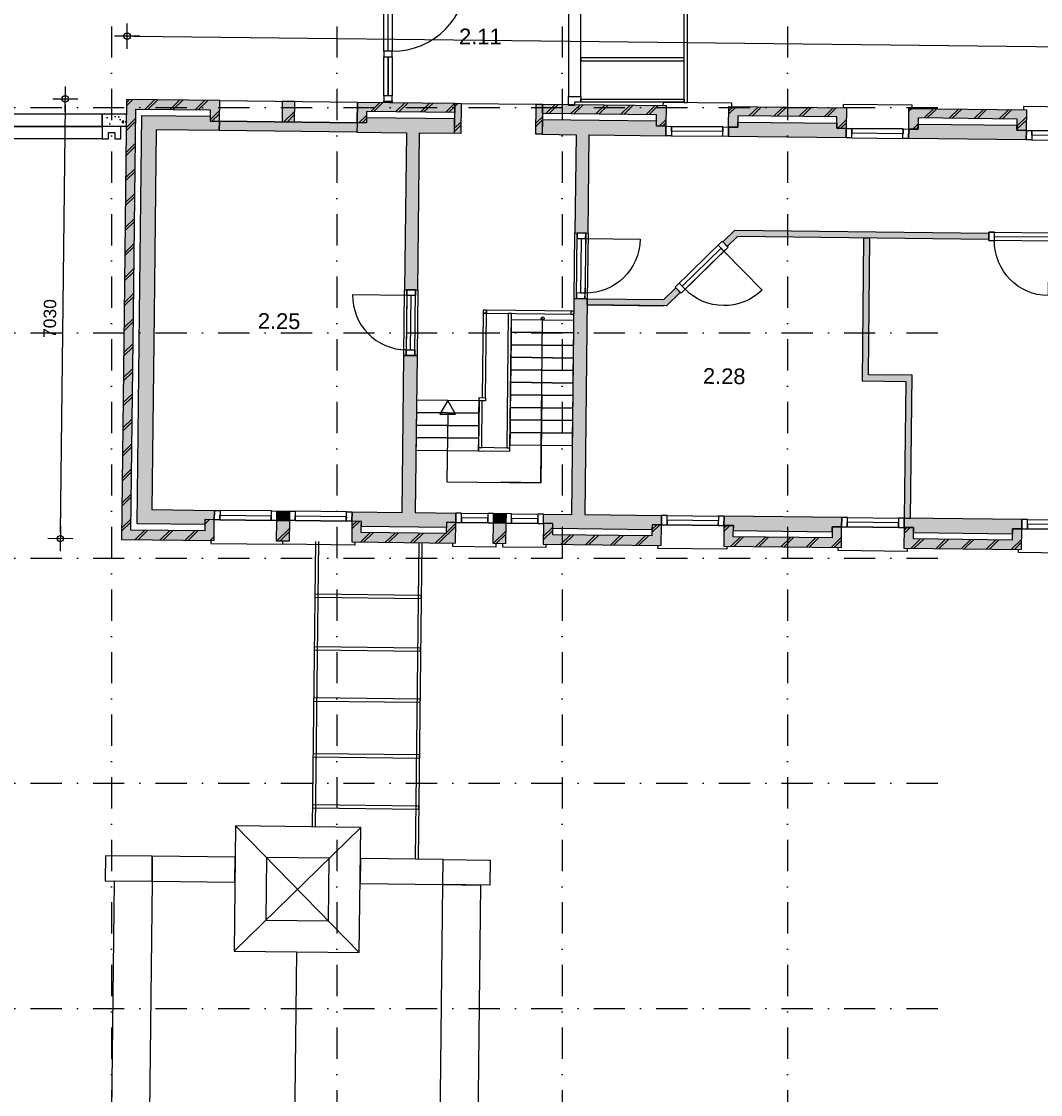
# Model space of a CAD drawing. Header units: millimetres. Extents: x -5500 to 79887, y -71178 to 5500.
# Tile 8 of 14: x 27360 to 43645, y -23575 to -6423. Entities that reach past the tile are written whole.
import ezdxf

# ---------------------------------------------------------------- set-up
doc = ezdxf.new("R2010")
doc.units = ezdxf.units.MM
doc.header["$LTSCALE"] = 100
doc.linetypes.add('p_stramien$0$DASHDOT', pattern=[1, 0.5, -0.25, 0, -0.25])
for name, color, linetype in [('2e verdieping_deel 2$0$A--A21--_BUITENWAND', 9, 'Continuous'), ('2e verdieping_deel 2$0$A--T$1A_0_25MM', 4, 'Continuous'), ('2e verdieping_deel 2$1$A--A22--_BINNENWAND', 9, 'Continuous'), ('2e verdieping_deel 2$1$A--L21--_BUITENWAND', 2, 'Continuous'), ('2e verdieping_deel 2$1$A--L22--_BINNENWAND', 2, 'Continuous'), ('2e verdieping_deel 2$1$A--L24--_TRAPPEN', 1, 'Continuous'), ('2e verdieping_deel 2$1$A--L27--_DAKEN', 7, 'Continuous'), ('2e verdieping_deel 2$1$A--L31--_BUITENKOZIJN', 1, 'Continuous'), ('2e verdieping_deel 2$1$A--L32--_BINNENKOZIJN', 1, 'Continuous'), ('A--A28--_KONSTRUKTIES', 9, 'Continuous'), ('A--L27--_DAKEN', 7, 'Continuous'), ('A--L28--_KONSTRUKTIES', 4, 'Continuous'), ('A--L31--_BUITENKOZIJN', 4, 'Continuous'), ('A--L32--_BINNENKOZIJN', 4, 'Continuous'), ('A--M$1A_MAATVOERING', 1, 'Continuous'), ('A--T$1A_0_25MM', 4, 'Continuous'), ('p_stramien$0$A--L$7A-_STRAMIEN', 250, 'p_stramien$0$DASHDOT')]:
    doc.layers.add(name, color=color, linetype=linetype)
doc.styles.add('2e verdieping_deel 2$0$TEXT-0_25', font='arial.ttf', dxfattribs={"height": 250})
doc.styles.add('TEXT-0_20', font='arial.ttf', dxfattribs={"height": 200})
doc.styles.add('TEXT-0_25', font='arial.ttf', dxfattribs={"height": 250})
doc.dimstyles.new('DIM-2', dxfattribs={"dimscale": 100, "dimtxt": 2, "dimasz": 1, "dimexe": 0, "dimexo": 0, "dimgap": 0, "dimtad": 0, "dimdec": 0, "dimzin": 0, "dimdsep": 46, "dimtxsty": 'TEXT-0_20', "dimblk1": 'MAATPUNT', "dimblk2": 'MAATPUNT', "dimsah": 1, "dimcen": 0, "dimse1": 1, "dimse2": 1, "dimclrd": 9, "dimclre": 1, "dimclrt": 2, "dimazin": 0, "dimtfac": 0.75, "dimtdec": 0, "dimtix": 1, "dimtmove": 2, "dimatfit": 3, "dimfxl": 0, "dimtvp": 1, "dimtolj": 1, "dimtzin": 0, "dimarcsym": 0})
pattern_1 = [(44.3514, (28751.47, -32919.44), (-197.7232, 202.2513), []), (44.3514, (28801.47, -32920), (-197.7232, 202.2513), [])]
pattern_2 = [(224.3514, (28750.34, -33019.44), (197.7232, -202.2513), []), (224.3514, (28700.35, -33018.87), (197.7232, -202.2513), [])]

# ---------------------------------------------------------------- blocks, each defined once
blk = doc.blocks.new('bi_koz_2090')
at = {"color": 9}
blk.add_lwpolyline([(67.5, -90), (1267.5, -90)], dxfattribs=at)
at = {"layer": 'A--L32--_BINNENKOZIJN', "color": 1}
for points in [[(-67.5, -90), (67.5, -90), (67.5, 0), (-67.5, 0)], [(0, -90), (67.5, -90), (67.5, -1290), (0, -1290)], [(-67.5, -1380), (67.5, -1380), (67.5, -1290), (-67.5, -1290)], [(-67.5, -2090), (67.5, -2090), (67.5, -2000), (-67.5, -2000)]]:
    blk.add_lwpolyline(points, close=True, dxfattribs=at)
at = {"layer": 'A--L32--_BINNENKOZIJN', "color": 9}
for points in [[(-67.5, -90), (67.5, -90), (67.5, -1290), (-67.5, -1290)], [(-67.5, -1380), (0, -1380), (0, -2000), (-67.5, -2000)], [(0, -1380), (67.5, -1380), (67.5, -2000), (0, -2000)]]:
    blk.add_lwpolyline(points, close=True, dxfattribs=at)
blk.add_arc((67.5, -90), 1200, 270, 0, dxfattribs=at)
blk = doc.blocks.new('bu_koz_2090')
at = {"layer": 'A--L31--_BUITENKOZIJN', "color": 1}
for points in [[(-100, -115), (100, -115), (100, -25), (0, -25), (0, 25), (-100, 25), (-100, -115)], [(-100, -1975), (100, -1975), (100, -2065), (0, -2065), (0, -2115), (-100, -2115), (-100, -1975)]]:
    blk.add_lwpolyline(points, dxfattribs=at)
at = {"layer": 'A--L31--_BUITENKOZIJN', "color": 9}
blk.add_lwpolyline([(-100, -115), (-100, -1975), (100, -1975), (100, -115)], close=True, dxfattribs=at)
blk = doc.blocks.new('p_stramien')
at = {"layer": 'p_stramien$0$A--L$7A-_STRAMIEN', "ltscale": 10}
for points in [[(28800, 4500), (28800, -70400)], [(32400, 4500), (32400, -70400)], [(36000, 4500), (36000, -70400)], [(39600, 4500), (39600, -70400)], [(-4500.1, -7800), (42100, -7800)], [(-4500.1, -11400), (42100, -11400)], [(-4500.1, -15000), (42100, -15000)], [(-4500.1, -18600), (42100, -18600)], [(-4500.1, -22200), (42100, -22200)]]:
    blk.add_lwpolyline(points, dxfattribs=at)
blk = doc.blocks.new('MAATPUNT')
at = {"color": 9, "linetype": 'Continuous'}
for p, q in [((0, 2), (0, -2)), ((-2, 0), (2, 0))]:
    blk.add_line(p, q, dxfattribs=at)
at = {"color": 1, "linetype": 'Continuous'}
blk.add_circle((0, 0), 0.5, dxfattribs=at)
blk = doc.blocks.new('*D410')
at = {"layer": 'A--M$1A_MAATVOERING', "color": 9, "lineweight": -2}
blk.add_line((29149, -6659), (61497, -7025), dxfattribs=at)
at = {"layer": 'A--M$1A_MAATVOERING', "color": 9, "lineweight": -2, "xscale": 100, "yscale": 100, "zscale": 100}
for p, rotation in [((29049, -6658), 179.3513962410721), ((61597, -7026), 359.3513962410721)]:
    blk.add_blockref('MAATPUNT', p, dxfattribs=dict(at, rotation=rotation))
at = {"layer": 'A--M$1A_MAATVOERING', "color": 2, "insert": (45325, -6638), "char_height": 200, "attachment_point": 5, "rotation": 359.3514, "style": 'TEXT-0_20'}
blk.add_mtext('\\A1;32550', dxfattribs=at)
blk = doc.blocks.new('*D416')
at = {"layer": 'A--M$1A_MAATVOERING', "color": 9, "lineweight": -2}
blk.add_line((28058, -7760), (27981, -14590), dxfattribs=at)
at = {"layer": 'A--M$1A_MAATVOERING', "color": 9, "lineweight": -2, "xscale": 100, "yscale": 100, "zscale": 100}
for p, rotation in [((28059, -7660), 89.35139624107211), ((27980, -14690), 269.3513962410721)]:
    blk.add_blockref('MAATPUNT', p, dxfattribs=dict(at, rotation=rotation))
at = {"layer": 'A--M$1A_MAATVOERING', "color": 2, "insert": (27815, -11172), "char_height": 200, "attachment_point": 5, "rotation": 89.3514, "style": 'TEXT-0_20'}
blk.add_mtext('\\A1;7030', dxfattribs=at)
blk = doc.blocks.new('2e verdieping_deel 2$0$bu_koz_1000_2')
at = {"layer": '2e verdieping_deel 2$1$A--L31--_BUITENKOZIJN', "color": 1}
blk.add_lwpolyline([(0, -150), (0, 0)], dxfattribs=at)
for points in [[(0, 0), (0, -150), (90, -150), (90, 0)], [(90, 0), (910, 0), (910, -150), (90, -150)], [(910, 0), (910, -150), (1000, -150), (1000, 0)]]:
    blk.add_lwpolyline(points, close=True, dxfattribs=at)
at = {"layer": '2e verdieping_deel 2$1$A--L31--_BUITENKOZIJN', "color": 9}
blk.add_lwpolyline([(90, -150), (910, -150), (910, -75), (90, -75)], close=True, dxfattribs=at)
blk = doc.blocks.new('2e verdieping_deel 2$0$bi_d_koz_1050')
at = {"layer": '2e verdieping_deel 2$1$A--L31--_BUITENKOZIJN', "color": 1}
for points in [[(-135, 0), (0, 0), (0, -90), (-135, -90)], [(-135, -960), (-67.5, -960), (-67.5, -90), (-135, -90)], [(-135, -960), (0, -960), (0, -1050), (-135, -1050)]]:
    blk.add_lwpolyline(points, close=True, dxfattribs=at)
at = {"layer": '2e verdieping_deel 2$1$A--L31--_BUITENKOZIJN', "color": 9}
blk.add_lwpolyline([(-135, 0), (-135, -1050), (0, -1050), (0, 0)], close=True, dxfattribs=at)
blk.add_lwpolyline([(-135, -90), (-1005, -90)], dxfattribs=at)
blk.add_arc((-135, -90), 870, 180, 270, dxfattribs=at)

msp = doc.modelspace()

# ---------------------------------------------------------------- hatches: boundary and pattern name
at = {"layer": '2e verdieping_deel 2$0$A--A21--_BUITENWAND'}
for points in [[(28998.5, -11095.8), (28957.7, -14700.6), (30437.6, -14717.4), (30441.4, -14387.4), (30291.4, -14385.7), (30289.3, -14565.7), (29109.4, -14552.3), (29148.5, -11097.5), (29185.6, -7822.7), (30375.5, -7836.2), (30373.5, -8016.2), (30523.5, -8017.9), (30527.2, -7687.9), (29037.3, -7671.1)], [(31527.1, -7699.2), (31523.4, -8029.2), (31723.4, -8031.5), (31727.1, -7701.5)], [(32875.4, -7864.5), (34285.3, -7880.5), (34287, -7730.5), (32727.1, -7712.8), (32723.3, -8042.8), (32873.3, -8044.5)], [(34287, -7730.5), (34281.5, -8210.5), (34381.5, -8211.6), (34387, -7731.6)], [(35586.9, -7745.2), (35581.5, -8225.2), (35681.4, -8226.3), (35686.9, -7746.3)], [(37661.8, -7768.7), (35686.9, -7746.3), (35685.2, -7896.3), (37510.1, -7917), (37508, -8097), (37658, -8098.7)], [(38658, -8110), (38661.7, -7780), (40541.6, -7801.3), (40537.8, -8131.3), (40387.8, -8129.6), (40389.9, -7949.6), (38810, -7931.7), (38807.9, -8111.7)], [(41537.8, -8142.6), (41541.5, -7812.6), (43421.4, -7833.9), (43417.6, -8163.9), (43267.7, -8162.2), (43269.7, -7982.2), (41689.8, -7964.3), (41687.8, -8144.3)], [(31641.3, -14401), (31441.3, -14398.7), (31437.6, -14728.7), (31637.6, -14730.9)], [(32641.2, -14412.3), (32637.5, -14742.3), (34297.4, -14761.1), (34301.1, -14431.1), (34151.1, -14429.4), (34149.1, -14609.4), (32789.2, -14594), (32791.2, -14414)], [(35101.1, -14440.1), (34901.1, -14437.9), (34897.3, -14767.9), (35097.3, -14770.1)], [(35701, -14446.9), (35697.3, -14776.9), (37582.2, -14798.2), (37585.9, -14468.3), (37435.9, -14466.6), (37433.9, -14646.6), (35849, -14628.6), (35851, -14448.6)], [(38585.8, -14479.6), (38582.1, -14809.6), (40462, -14830.8), (40465.7, -14500.9), (40315.7, -14499.2), (40313.7, -14679.2), (38733.8, -14661.3), (38735.8, -14481.3)], [(41465.7, -14512.2), (41461.9, -14842.2), (43341.8, -14863.4), (43345.5, -14533.5), (43195.5, -14531.8), (43193.5, -14711.8), (41613.6, -14693.9), (41615.7, -14513.9)]]:
    msp.add_hatch(color=8, dxfattribs=at).paths.add_polyline_path(points)
h = msp.add_hatch(dxfattribs=at)
h.set_pattern_fill('BAKSTEEN', color=256, scale=100, angle=359.3514, style=0)
h.set_pattern_definition(pattern_1)
h.paths.add_polyline_path([(28998.5, -11095.8), (28957.7, -14700.6), (30437.6, -14717.4), (30441.4, -14387.4), (30291.4, -14385.7), (30289.3, -14565.7), (29109.4, -14552.3), (29148.5, -11097.5), (29185.6, -7822.7), (30375.5, -7836.2), (30373.5, -8016.2), (30523.5, -8017.9), (30527.2, -7687.9), (29037.3, -7671.1)])
h = msp.add_hatch(dxfattribs=at)
h.set_pattern_fill('BAKSTEEN', color=256, scale=100, angle=359.3514, style=0)
h.set_pattern_definition(pattern_1)
h.paths.add_polyline_path([(31527.1, -7699.2), (31523.4, -8029.2), (31723.4, -8031.5), (31727.1, -7701.5)])
h = msp.add_hatch(dxfattribs=at)
h.set_pattern_fill('BAKSTEEN', color=256, scale=100, angle=359.3514, style=0)
h.set_pattern_definition(pattern_1)
h.paths.add_polyline_path([(32875.4, -7864.5), (34285.3, -7880.5), (34287, -7730.5), (32727.1, -7712.8), (32723.3, -8042.8), (32873.3, -8044.5)])
h = msp.add_hatch(dxfattribs=at)
h.set_pattern_fill('BAKSTEEN', color=256, scale=100, angle=359.3514, style=0)
h.set_pattern_definition(pattern_1)
h.paths.add_polyline_path([(37661.8, -7768.7), (35686.9, -7746.3), (35685.2, -7896.3), (37510.1, -7917), (37508, -8097), (37658, -8098.7)])
h = msp.add_hatch(dxfattribs=at)
h.set_pattern_fill('BAKSTEEN', color=256, scale=100, angle=179.3514, style=0)
h.set_pattern_definition(pattern_2)
h.paths.add_polyline_path([(38658, -8110), (38661.7, -7780), (40541.6, -7801.3), (40537.8, -8131.3), (40387.8, -8129.6), (40389.9, -7949.6), (38810, -7931.7), (38807.9, -8111.7)])
h = msp.add_hatch(dxfattribs=at)
h.set_pattern_fill('BAKSTEEN', color=256, scale=100, angle=179.3514, style=0)
h.set_pattern_definition(pattern_2)
h.paths.add_polyline_path([(41537.8, -8142.6), (41541.5, -7812.6), (43421.4, -7833.9), (43417.6, -8163.9), (43267.7, -8162.2), (43269.7, -7982.2), (41689.8, -7964.3), (41687.8, -8144.3)])
h = msp.add_hatch(dxfattribs=at)
h.set_pattern_fill('BAKSTEEN', color=256, scale=100, angle=359.3514, style=0)
h.set_pattern_definition([(44.3514, (12612.5, -32736.74), (-197.7232, 202.2513), []), (44.3514, (12662.5, -32737.3), (-197.7232, 202.2513), [])])
h.paths.add_polyline_path([(31641.3, -14401), (31441.3, -14398.7), (31437.6, -14728.7), (31637.6, -14730.9)])
h = msp.add_hatch(dxfattribs=at)
h.set_pattern_fill('BAKSTEEN', color=256, scale=100, angle=359.3514, style=0)
h.set_pattern_definition(pattern_1)
h.paths.add_polyline_path([(32641.2, -14412.3), (32637.5, -14742.3), (34297.4, -14761.1), (34301.1, -14431.1), (34151.1, -14429.4), (34149.1, -14609.4), (32789.2, -14594), (32791.2, -14414)])
h = msp.add_hatch(dxfattribs=at)
h.set_pattern_fill('BAKSTEEN', color=256, scale=100, angle=359.3514, style=0)
h.set_pattern_definition([(44.3514, (12072.54, -32730.62), (-197.7232, 202.2513), []), (44.3514, (12122.54, -32731.2), (-197.7232, 202.2513), [])])
h.paths.add_polyline_path([(35101.1, -14440.1), (34901.1, -14437.9), (34897.3, -14767.9), (35097.3, -14770.1)])
h = msp.add_hatch(dxfattribs=at)
h.set_pattern_fill('BAKSTEEN', color=256, scale=100, angle=359.3514, style=0)
h.set_pattern_definition(pattern_1)
h.paths.add_polyline_path([(35701, -14446.9), (35697.3, -14776.9), (37582.2, -14798.2), (37585.9, -14468.3), (37435.9, -14466.6), (37433.9, -14646.6), (35849, -14628.6), (35851, -14448.6)])
h = msp.add_hatch(dxfattribs=at)
h.set_pattern_fill('BAKSTEEN', color=256, scale=100, angle=359.3514, style=0)
h.set_pattern_definition([(44.3514, (25871.66, -32886.84), (-197.7232, 202.2513), []), (44.3514, (25921.66, -32887.4), (-197.7232, 202.2513), [])])
h.paths.add_polyline_path([(38585.8, -14479.6), (38582.1, -14809.6), (40462, -14830.8), (40465.7, -14500.9), (40315.7, -14499.2), (40313.7, -14679.2), (38733.8, -14661.3), (38735.8, -14481.3)])
h = msp.add_hatch(dxfattribs=at)
h.set_pattern_fill('BAKSTEEN', color=256, scale=100, angle=359.3514, style=0)
h.set_pattern_definition(pattern_1)
h.paths.add_polyline_path([(41465.7, -14512.2), (41461.9, -14842.2), (43341.8, -14863.4), (43345.5, -14533.5), (43195.5, -14531.8), (43193.5, -14711.8), (41613.6, -14693.9), (41615.7, -14513.9)])
at = {"layer": '2e verdieping_deel 2$1$A--A22--_BINNENWAND'}
for points in [[(29443.1, -14226.1), (29478.5, -11101.3), (29511.8, -8156.5), (30521.8, -8167.9), (30523.5, -8017.9), (30373.5, -8016.2), (30374.4, -7936.2), (29284.5, -7923.9), (29248.5, -11098.7), (29210.5, -14453.5), (30290.5, -14465.7), (30291.4, -14385.7), (30441.4, -14387.4), (30443.1, -14237.4)], [(32723.3, -8042.8), (30523.5, -8017.9), (30521.8, -8167.9), (32721.6, -8192.8)], [(34284.1, -7980.5), (32874.2, -7964.5), (32873.3, -8044.5), (32723.3, -8042.8), (32721.6, -8192.8), (33511.6, -8201.7), (33483.2, -10711.6), (33693.2, -10714), (33721.6, -8204.1), (34281.5, -8210.5), (34284.1, -7980.5)], [(35681.4, -8226.3), (36221.4, -8232.4), (36203.6, -9802.3), (36413.6, -9804.7), (36431.4, -8234.8), (37656.3, -8248.7), (37658, -8098.7), (37508, -8097), (37508.9, -8017), (35684, -7996.3)], [(38656.3, -8260), (38658, -8110), (38807.9, -8111.7), (38808.8, -8031.7), (40388.7, -8049.6), (40387.8, -8129.6), (40537.8, -8131.3), (40536.1, -8281.3)], [(41536.1, -8292.6), (41537.8, -8142.6), (41687.8, -8144.3), (41688.7, -8064.3), (43268.6, -8082.2), (43267.7, -8162.2), (43417.6, -8163.9), (43416, -8313.9)], [(40818, -9884.6), (40918, -9885.7), (42817.9, -9907.2), (42819, -9807.2), (38759.3, -9761.2), (38568.4, -9947.9), (38638.3, -10019.4), (38799.6, -9861.7)], [(40818, -9884.6), (40792.1, -12169.4), (41492.1, -12177.3), (41467.4, -14362.2), (41567.4, -14363.3), (41593.2, -12078.5), (40893.3, -12070.6), (40918, -9885.7)], [(37626.7, -10868.5), (36401.7, -10854.6), (36400.6, -10954.6), (37625.5, -10968.5), (37666.9, -10969), (37887.5, -10753.4), (37817.6, -10681.9)], [(36362.7, -14304.4), (36401.7, -10854.6), (36191.8, -10852.3), (36152.7, -14302), (35702.7, -14296.9), (35701, -14446.9), (35851, -14448.6), (35850.1, -14528.6), (37435, -14546.6), (37435.9, -14466.6), (37585.9, -14468.3), (37587.6, -14318.3)], [(33471.3, -11761.5), (33442.9, -14271.4), (32642.9, -14262.3), (32641.2, -14412.3), (32791.2, -14414), (32790.3, -14494), (34150.2, -14509.4), (34151.1, -14429.4), (34301.1, -14431.1), (34302.8, -14281.1), (33652.9, -14273.7), (33681.3, -11763.9)], [(31441.3, -14398.7), (31641.3, -14401), (31643, -14251), (31443, -14248.7)], [(34901.1, -14437.9), (35101.1, -14440.1), (35102.8, -14290.1), (34902.8, -14287.9)], [(38587.5, -14329.6), (38585.8, -14479.6), (38735.8, -14481.3), (38734.9, -14561.3), (40314.8, -14579.2), (40315.7, -14499.2), (40465.7, -14500.9), (40467.4, -14350.9)], [(41467.4, -14362.2), (41465.7, -14512.2), (41615.7, -14513.9), (41614.7, -14593.9), (43194.6, -14611.8), (43195.5, -14531.8), (43345.5, -14533.5), (43347.2, -14383.5)]]:
    msp.add_hatch(color=256, dxfattribs=at).paths.add_polyline_path(points)
at = {"layer": '2e verdieping_deel 2$1$A--L21--_BUITENWAND'}
h = msp.add_hatch(dxfattribs=at)
h.set_pattern_fill('BAKSTEEN', color=256, scale=100, angle=359.3514, style=0)
h.set_pattern_definition(pattern_1)
h.paths.add_polyline_path([(34287, -7730.5), (34281.5, -8210.5), (34381.5, -8211.6), (34387, -7731.6)])
h = msp.add_hatch(dxfattribs=at)
h.set_pattern_fill('BAKSTEEN', color=256, scale=100, angle=359.3514, style=0)
h.set_pattern_definition(pattern_1)
h.paths.add_polyline_path([(35685.2, -7896.3), (35686.9, -7746.3), (35586.9, -7745.2), (35581.5, -8225.2), (35681.4, -8226.3)])
at = {"layer": 'A--A28--_KONSTRUKTIES'}
h = msp.add_hatch(dxfattribs=at)
h.set_pattern_fill('CONCRETE2', color=256, scale=25, style=0)
h.set_pattern_definition([(50, (7200, -2750), (364.368, -31.878), [38.1, -419.1]), (355, (7200, -2750), (-70.4857, 382.1136), [30.48, -335.28]), (100.4514, (7230.36, -2752.66), (293.883, 350.2353), [32.38, -356.18]), (46.1842, (7200, -2648.4), (542.1585, -84.084), [57.15, -628.65]), (96.6356, (7245.2, -2655.4), (474.809, 494.852), [48.57, -534.27]), (351.1842, (7200, -2648.4), (474.808, 494.852), [45.72, -502.92]), (21, (7250.8, -2673.8), (303.2288, -204.5304), [38.1, -419.1]), (326, (7250.8, -2673.8), (123.604, 368.376), [30.48, -335.28]), (71.4514, (7276.07, -2690.84), (426.833, 163.8455), [32.38, -356.18]), (37.5, (7200, -2750), (6.1772, 169.1101), [0, -331.216, 0, -340.36, 0, -336.55]), (7.5, (7200, -2750), (133.6393, 200.3611), [0, -194.056, 0, -323.596, 0, -128.27]), (327.5, (7086.72, -2750), (271.1818, -11.4579), [0, -127, 0, -396.24, 0, -525.78]), (317.5, (7035.92, -2750), (296.2586, 50.8533), [0, -165.1, 0, -263.144, 0, -373.38])])
h.paths.add_polyline_path([(28650, -7900), (28650, -8100), (29034.7, -8100), (29034.7, -7900)])

# ---------------------------------------------------------------- linework, layer by layer
at = {"layer": '2e verdieping_deel 2$1$A--L21--_BUITENWAND'}
for points in [[(28998.5, -11095.8), (28957.7, -14700.6), (30437.6, -14717.4), (30441.4, -14387.4), (30291.4, -14385.7), (30289.3, -14565.7), (29109.4, -14552.3), (29148.5, -11097.5), (29185.6, -7822.7), (30375.5, -7836.2), (30373.5, -8016.2), (30523.5, -8017.9), (30527.2, -7687.9), (29037.3, -7671.1)], [(34285.3, -7880.5), (32875.4, -7864.5), (32873.3, -8044.5), (32723.3, -8042.8), (32727.1, -7712.8), (34287, -7730.5)], [(35686.9, -7746.3), (37661.8, -7768.7), (37658, -8098.7), (37508, -8097), (37510.1, -7917), (35685.2, -7896.3)], [(38658, -8110), (38661.7, -7780), (40541.6, -7801.3), (40537.8, -8131.3), (40387.8, -8129.6), (40389.9, -7949.6), (38810, -7931.7), (38807.9, -8111.7)], [(41537.8, -8142.6), (41541.5, -7812.6), (43421.4, -7833.9), (43417.6, -8163.9), (43267.7, -8162.2), (43269.7, -7982.2), (41689.8, -7964.3), (41687.8, -8144.3)], [(29478.5, -11101.3), (29443.1, -14226.1), (30443.1, -14237.4), (30441.4, -14387.4), (30291.4, -14385.7), (30290.5, -14465.7), (29210.5, -14453.5), (29248.5, -11098.7), (29284.5, -7923.9), (30374.4, -7936.2), (30373.5, -8016.2), (30523.5, -8017.9), (30521.8, -8167.9), (29511.8, -8156.5)], [(30523.5, -8017.9), (32723.3, -8042.8), (32721.6, -8192.8), (30521.8, -8167.9)], [(35681.4, -8226.3), (36221.4, -8232.4), (36203.6, -9802.3), (36413.6, -9804.7), (36431.4, -8234.8), (37656.3, -8248.7), (37658, -8098.7), (37508, -8097), (37508.9, -8017), (35684, -7996.3)], [(38656.3, -8260), (38658, -8110), (38807.9, -8111.7), (38808.8, -8031.7), (40388.7, -8049.6), (40387.8, -8129.6), (40537.8, -8131.3), (40536.1, -8281.3)], [(41536.1, -8292.6), (41537.8, -8142.6), (41687.8, -8144.3), (41688.7, -8064.3), (43268.6, -8082.2), (43267.7, -8162.2), (43417.6, -8163.9), (43416, -8313.9)], [(31441.3, -14398.7), (31641.3, -14401), (31637.6, -14730.9), (31437.6, -14728.7)], [(31443, -14248.7), (31643, -14251), (31641.3, -14401), (31441.3, -14398.7)], [(34902.8, -14287.9), (35102.8, -14290.1), (35101.1, -14440.1), (34901.1, -14437.9)], [(38587.5, -14329.6), (38585.8, -14479.6), (38735.8, -14481.3), (38734.9, -14561.3), (40314.8, -14579.2), (40315.7, -14499.2), (40465.7, -14500.9), (40467.4, -14350.9)], [(41467.4, -14362.2), (41465.7, -14512.2), (41615.7, -14513.9), (41614.7, -14593.9), (43194.6, -14611.8), (43195.5, -14531.8), (43345.5, -14533.5), (43347.2, -14383.5)], [(32641.2, -14412.3), (32637.5, -14742.3), (34297.4, -14761.1), (34301.1, -14431.1), (34151.1, -14429.4), (34149.1, -14609.4), (32789.2, -14594), (32791.2, -14414)], [(34901.1, -14437.9), (35101.1, -14440.1), (35097.3, -14770.1), (34897.3, -14767.9)], [(35701, -14446.9), (35697.3, -14776.9), (37582.2, -14798.2), (37585.9, -14468.3), (37435.9, -14466.6), (37433.9, -14646.6), (35849, -14628.6), (35851, -14448.6)], [(38585.8, -14479.6), (38582.1, -14809.6), (40462, -14830.8), (40465.7, -14500.9), (40315.7, -14499.2), (40313.7, -14679.2), (38733.8, -14661.3), (38735.8, -14481.3)], [(41465.7, -14512.2), (41461.9, -14842.2), (43341.8, -14863.4), (43345.5, -14533.5), (43195.5, -14531.8), (43193.5, -14711.8), (41613.6, -14693.9), (41615.7, -14513.9)]]:
    msp.add_lwpolyline(points, close=True, dxfattribs=at)
for points in [[(31527.1, -7699.2), (31523.4, -8029.2), (31723.4, -8031.5), (31727.1, -7701.5), (31527.1, -7699.2)], [(34284.1, -7980.5), (32874.2, -7964.5), (32873.3, -8044.5), (32723.3, -8042.8), (32721.6, -8192.8), (33511.6, -8201.7), (33483.2, -10711.6), (33693.2, -10714), (33721.6, -8204.1), (34281.5, -8210.5), (34284.3, -7970.5)]]:
    msp.add_lwpolyline(points, dxfattribs=at)
at = {"layer": '2e verdieping_deel 2$1$A--L21--_BUITENWAND', "color": 2}
for points in [[(34281.5, -8210.5), (34287, -7730.5), (34387, -7731.6), (34381.5, -8211.6)], [(35581.5, -8225.2), (35586.9, -7745.2), (35686.9, -7746.3), (35681.4, -8226.3)]]:
    msp.add_lwpolyline(points, close=True, dxfattribs=at)
at = {"layer": '2e verdieping_deel 2$1$A--L22--_BINNENWAND'}
for points in [[(38568.4, -9947.9), (38759.3, -9761.2)], [(36401.7, -10854.6), (36362.7, -14304.4), (37587.6, -14318.3), (37585.9, -14468.3), (37435.9, -14466.6), (37435, -14546.6), (35850.1, -14528.6), (35851, -14448.6), (35701, -14446.9), (35702.7, -14296.9), (36152.7, -14302), (36191.8, -10852.3), (36191.8, -10852.3), (36401.7, -10854.6), (36401.7, -10854.6)], [(36400.6, -10954.6), (37625.5, -10968.5)], [(36401.7, -10854.6), (37626.7, -10868.5)]]:
    msp.add_lwpolyline(points, dxfattribs=at)
for points in [[(38568.4, -9947.9), (38759.3, -9761.2), (42819, -9807.2), (42817.9, -9907.2), (38799.6, -9861.7), (38638.3, -10019.4)], [(40818, -9884.6), (40792.1, -12169.4), (41492.1, -12177.3), (41467.4, -14362.2), (41567.4, -14363.3), (41593.2, -12078.5), (40893.3, -12070.6), (40918, -9885.7)], [(36401.7, -10854.6), (37626.7, -10868.5), (37817.6, -10681.9), (37887.5, -10753.4), (37666.9, -10969), (36400.6, -10954.6)], [(33442.9, -14271.4), (33471.3, -11761.5), (33681.3, -11763.9), (33652.9, -14273.7), (34302.8, -14281.1), (34301.1, -14431.1), (34151.1, -14429.4), (34150.2, -14509.4), (32790.3, -14494), (32791.2, -14414), (32641.2, -14412.3), (32642.9, -14262.3)]]:
    msp.add_lwpolyline(points, close=True, dxfattribs=at)
at = {"layer": '2e verdieping_deel 2$1$A--L24--_TRAPPEN'}
for points in [[(34773.7, -12436.3), (34789, -11086.4), (34739, -11085.8), (34723.7, -12435.7)], [(34789, -11086.4), (34789.6, -11036.4), (34739.6, -11035.8), (34739, -11085.8)], [(34789, -11086.4), (36188.9, -11102.2), (36189.5, -11052.2), (34789.6, -11036.4)], [(35164.6, -13240.8), (35189, -11090.9), (35139, -11090.4), (35114.7, -13240.2)], [(36188.9, -11102.2), (36189.5, -11052.2), (36139.5, -11051.7), (36138.9, -11101.7)], [(35187.9, -11190.9), (35185.6, -11390.9), (36185.5, -11402.2), (36187.8, -11202.2)], [(35185.6, -11390.9), (35183.3, -11590.9), (36183.3, -11602.2), (36185.5, -11402.2)], [(35183.3, -11590.9), (35181.1, -11790.9), (36181, -11802.2), (36183.3, -11602.2)], [(35181.1, -11790.9), (35178.8, -11990.9), (36178.7, -12002.2), (36181, -11802.2)], [(35178.8, -11990.9), (35176.5, -12190.8), (36176.5, -12202.2), (36178.7, -12002.2)], [(35176.5, -12190.8), (35174.3, -12390.8), (36174.2, -12402.2), (36176.5, -12202.2)], [(33673.2, -12473.8), (33671, -12673.8), (34670.9, -12685.2), (34673.2, -12485.2)], [(34714.7, -13235.7), (34723.2, -12485.7), (34673.2, -12485.2), (34664.7, -13235.1)], [(34673.7, -12435.2), (34773.7, -12436.3), (34773.2, -12486.3), (34673.2, -12485.2)], [(35174.3, -12390.8), (35172, -12590.8), (36171.9, -12602.1), (36174.2, -12402.2)], [(33671, -12673.8), (33668.7, -12873.8), (34668.6, -12885.1), (34670.9, -12685.2)], [(35172, -12590.8), (35169.7, -12790.8), (36169.7, -12802.1), (36171.9, -12602.1)], [(35169.7, -12790.8), (35167.5, -12990.8), (36167.4, -13002.1), (36169.7, -12802.1)], [(33668.7, -12873.8), (33666.4, -13073.8), (34666.4, -13085.1), (34668.6, -12885.1)], [(35167.5, -12990.8), (35165.2, -13190.8), (36165.2, -13202.1), (36167.4, -13002.1)], [(33666.4, -13073.8), (33664.2, -13273.8), (34664.1, -13285.1), (34666.4, -13085.1)], [(35164.6, -13240.8), (34664.7, -13235.1), (34664.1, -13285.1), (35164.1, -13290.8)]]:
    msp.add_lwpolyline(points, close=True, dxfattribs=at)
at = {"layer": '2e verdieping_deel 2$1$A--L24--_TRAPPEN', "color": 9}
for points in [[(34170.7, -12698.8), (34158.5, -13779.4), (35658.4, -13796.4), (35688.1, -11171.6)], [(35674.2, -12396.5), (35658.4, -13796.4), (35027.7, -13789.3)]]:
    msp.add_lwpolyline(points, dxfattribs=at)
msp.add_lwpolyline([(34297.3, -12700.2), (34173.2, -12479.5), (34044.1, -12697.4)], close=True, dxfattribs=at)
msp.add_circle((35688.1, -11171.6), 25, dxfattribs=at)
at = {"layer": '2e verdieping_deel 2$1$A--L27--_DAKEN', "color": 7}
for points in [[(30781, -19281.5), (30758.3, -21281.4), (32758.2, -21304.1), (32780.9, -19304.2)], [(29445.9, -20166.5), (29450.4, -19766.5), (28700.5, -19758), (28695.9, -20158)], [(29450.4, -19766.5), (29445.9, -20166.5), (30770.8, -20181.5), (30775.3, -19781.5)], [(31275.3, -19787.2), (31264, -20787.1), (32263.9, -20798.4), (32275.2, -19798.5)], [(32775.2, -19804.2), (32770.7, -20204.1), (34095.6, -20219.1), (34100.1, -19819.1)], [(34095.6, -20219.1), (34100.1, -19819.1), (34850.1, -19827.6), (34845.5, -20227.6)], [(29304.9, -32615.7), (28705, -32608.9), (28845.9, -20159.7), (29445.9, -20166.5)], [(34554.6, -32675.1), (33954.7, -32668.3), (34095.6, -20219.1), (34695.5, -20225.9)]]:
    msp.add_lwpolyline(points, close=True, dxfattribs=at)
for points in [[(30758.3, -21281.4), (32780.9, -19304.2)], [(30781, -19281.5), (32758.2, -21304.1)], [(31642.3, -31542.1), (31758.3, -21292.7)]]:
    msp.add_lwpolyline(points, dxfattribs=at)
at = {"layer": '2e verdieping_deel 2$1$A--L31--_BUITENKOZIJN'}
msp.add_lwpolyline([(30527.2, -7687.9), (32727.1, -7712.8), (32723.3, -8042.8), (30523.5, -8017.9)], close=True, dxfattribs=at)
for points in [[(38711.7, -7780.6), (38712.3, -7730.6), (37612.1, -7718.1), (37611.6, -7768.1)], [(34387, -7731.6), (35586.9, -7745.2)], [(41591.5, -7813.2), (41592.1, -7763.2), (40491.9, -7750.7), (40491.4, -7800.7)], [(44471.3, -7845.8), (44471.9, -7795.8), (43371.8, -7783.3), (43371.2, -7833.3)], [(30387.6, -14716.8), (30387.1, -14766.8), (31537, -14779.8), (31537.6, -14729.8)], [(32687.5, -14742.8), (32686.9, -14792.8), (31537, -14779.8), (31537.6, -14729.8)], [(34247.4, -14760.5), (34246.8, -14810.5), (34946.8, -14818.4), (34947.3, -14768.4)], [(35047.3, -14769.5), (35046.8, -14819.5), (35746.7, -14827.5), (35747.3, -14777.5)], [(38632.1, -14810.1), (38631.5, -14860.1), (37531.4, -14847.7), (37532, -14797.7)], [(41511.9, -14842.7), (41511.4, -14892.7), (40411.2, -14880.3), (40411.8, -14830.3)], [(44391.7, -14875.3), (44391.2, -14925.3), (43291, -14912.9), (43291.6, -14862.9)]]:
    msp.add_lwpolyline(points, dxfattribs=at)
at = {"layer": '2e verdieping_deel 2$1$A--L31--_BUITENKOZIJN', "color": 1}
msp.add_lwpolyline([(34301.1, -14431.1), (34302.8, -14281.1)], dxfattribs=at)
for points in [[(34302.8, -14281.1), (34301.1, -14431.1), (34391.1, -14432.1), (34392.8, -14282.1)], [(34392.8, -14282.1), (34812.8, -14286.9), (34811.1, -14436.9), (34391.1, -14432.1)], [(34812.8, -14286.9), (34811.1, -14436.9), (34901.1, -14437.9), (34902.8, -14287.9)], [(35102.8, -14290.1), (35101.1, -14440.1), (35191.1, -14441.2), (35192.8, -14291.2)], [(35192.8, -14291.2), (35612.7, -14295.9), (35611, -14445.9), (35191.1, -14441.2)], [(35612.7, -14295.9), (35611, -14445.9), (35701, -14446.9), (35702.7, -14296.9)]]:
    msp.add_lwpolyline(points, close=True, dxfattribs=at)
at = {"layer": '2e verdieping_deel 2$1$A--L31--_BUITENKOZIJN', "color": 9}
for points in [[(34391.1, -14432.1), (34811.1, -14436.9), (34811.9, -14361.9), (34392, -14357.1)], [(35191.1, -14441.2), (35611, -14445.9), (35611.9, -14370.9), (35191.9, -14366.2)], [(32048, -15577.3), (32047.4, -15627.3), (33747.3, -15646.6), (33747.9, -15596.6)], [(32038.5, -16418.9), (32037.9, -16468.9), (33737.8, -16488.2), (33738.4, -16438.2)], [(32029.2, -17235.5), (32028.7, -17285.5), (33728.6, -17304.8), (33729.1, -17254.8)], [(32019.1, -18127.2), (32018.6, -18177.1), (33718.5, -18196.4), (33719, -18146.4)], [(32009.9, -18943.8), (32009.3, -18993.8), (33709.2, -19013), (33709.8, -18963)]]:
    msp.add_lwpolyline(points, close=True, dxfattribs=at)
for points in [[(32057.5, -14735.7), (32005.9, -19295.4)], [(32107.5, -14736.3), (32055.9, -19296)], [(33707.4, -14754.4), (33650.1, -19814.1)], [(33757.4, -14754.9), (33700.1, -19814.6)]]:
    msp.add_lwpolyline(points, dxfattribs=at)
at = {"layer": '2e verdieping_deel 2$1$A--L32--_BINNENKOZIJN', "color": 9}
for points in [[(36203.6, -9802.3), (36413.6, -9804.7), (36401.7, -10854.6), (36191.8, -10852.3)], [(33483.2, -10711.6), (33693.2, -10714), (33681.3, -11763.9), (33471.3, -11761.5)]]:
    msp.add_lwpolyline(points, close=True, dxfattribs=at)
at = {"layer": 'A--L27--_DAKEN', "color": 9}
for points in [[(38000, -5650), (38000, -7722.5), (37950, -7722), (37950, -5650)], [(36300, -7051.7), (37950, -7051.7), (37950, -7001.7), (36300, -7001.7)], [(36300, -7665), (37950, -7665), (37950, -7715), (36300, -7715)]]:
    msp.add_lwpolyline(points, close=True, dxfattribs=at)
at = {"layer": 'A--L28--_KONSTRUKTIES', "color": 3}
msp.add_lwpolyline([(28650, -8100), (28650, -7900), (29034.7, -7900), (29034.7, -8100)], close=True, dxfattribs=at)
at = {"layer": 'A--L32--_BINNENKOZIJN', "color": 1}
for points in [[(33150, -7699.1), (33285, -7699.1), (33285, -7719.1), (33150, -7719.1)], [(28650, -8100), (28650, -8300), (28750, -8300), (28750, -8200), (28850, -8200), (28850, -8300), (28950, -8300), (28950, -8100)]]:
    msp.add_lwpolyline(points, close=True, dxfattribs=at)
at = {"layer": 'A--L32--_BINNENKOZIJN', "color": 9}
for points in [[(18133, -7900), (28650, -7900), (28650, -8100), (18133, -8100)], [(28650, -8300), (25350, -8300), (25350, -8100), (28650, -8100)]]:
    msp.add_lwpolyline(points, close=True, dxfattribs=at)

# ---------------------------------------------------------------- block references
at = {"color": 7}
msp.add_blockref('p_stramien', (0, 0), dxfattribs=at)
msp.add_blockref('bu_koz_2090', (36200, -5650))
at = {"xscale": -1}
for name, p, rotation in [('2e verdieping_deel 2$0$bu_koz_1000_2', (37656.3, -8248.7), 179.351396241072), ('2e verdieping_deel 2$0$bu_koz_1000_2', (40536.1, -8281.3), 179.351396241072), ('2e verdieping_deel 2$0$bu_koz_1000_2', (43416, -8313.9), 179.351396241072), ('2e verdieping_deel 2$0$bi_d_koz_1050', (36241.1, -9802.7), 359.3513962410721), ('2e verdieping_deel 2$0$bi_d_koz_1050', (38556.1, -9935.4), 314.3513962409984), ('2e verdieping_deel 2$0$bi_d_koz_1050', (43869.1, -9801.6), 269.351396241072), ('2e verdieping_deel 2$0$bu_koz_1000_2', (31443, -14248.7), 359.3513962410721), ('2e verdieping_deel 2$0$bu_koz_1000_2', (32642.9, -14262.3), 359.3513962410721)]:
    msp.add_blockref(name, p, dxfattribs=dict(at, rotation=rotation))
for name, p, rotation in [('2e verdieping_deel 2$0$bi_d_koz_1050', (33655.7, -10713.5), 359.3513962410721), ('2e verdieping_deel 2$0$bu_koz_1000_2', (37587.6, -14318.3), 359.3513962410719), ('2e verdieping_deel 2$0$bu_koz_1000_2', (40467.4, -14350.9), 359.3513962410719), ('2e verdieping_deel 2$0$bu_koz_1000_2', (43347.2, -14383.5), 359.3513962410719)]:
    msp.add_blockref(name, p, dxfattribs=dict(rotation=rotation))
at = {"layer": 'A--L27--_DAKEN', "color": 2}
msp.add_blockref('bi_koz_2090', (33217.5, -5609.1), dxfattribs=at)

# ---------------------------------------------------------------- texts
at = {"layer": '2e verdieping_deel 2$0$A--T$1A_0_25MM', "char_height": 100, "width": 708.694, "attachment_point": 5, "rotation": 359.3514, "style": '2e verdieping_deel 2$0$TEXT-0_25'}
for s, insert in [('\\H2.5x;2.25', (31477.4, -11213.9)), ('\\H2.5x;2.28', (38590.3, -12094.5))]:
    msp.add_mtext(s, dxfattribs=dict(at, insert=insert))
at = {"layer": 'A--T$1A_0_25MM', "insert": (34692.5, -6662.1), "char_height": 100, "width": 708.694, "attachment_point": 5, "style": 'TEXT-0_25'}
msp.add_mtext('\\H2.5x;2.11', dxfattribs=at)

# ---------------------------------------------------------------- dimensions: what is measured, and where the dimension line sits
at = {"layer": 'A--M$1A_MAATVOERING'}
for base, p1, p2, angle, picture, middle in [((61596.7, -7026), (29037.5, -7656.7), (61585.4, -8025.2), 359.3514, '*D410', (45325, -6637.5)), ((27979.7, -14689.5), (29037.3, -7671.1), (28957.7, -14700.6), 89.3514, '*D416', (27815.3, -11172.5))]:
    dim = msp.add_linear_dim(base=base, p1=p1, p2=p2, angle=angle, dimstyle='DIM-2', dxfattribs=at)
    dim.commit()
    dim.dimension.update_dxf_attribs({"geometry": picture, "text_midpoint": middle})

doc.saveas('drawing.dxf')
